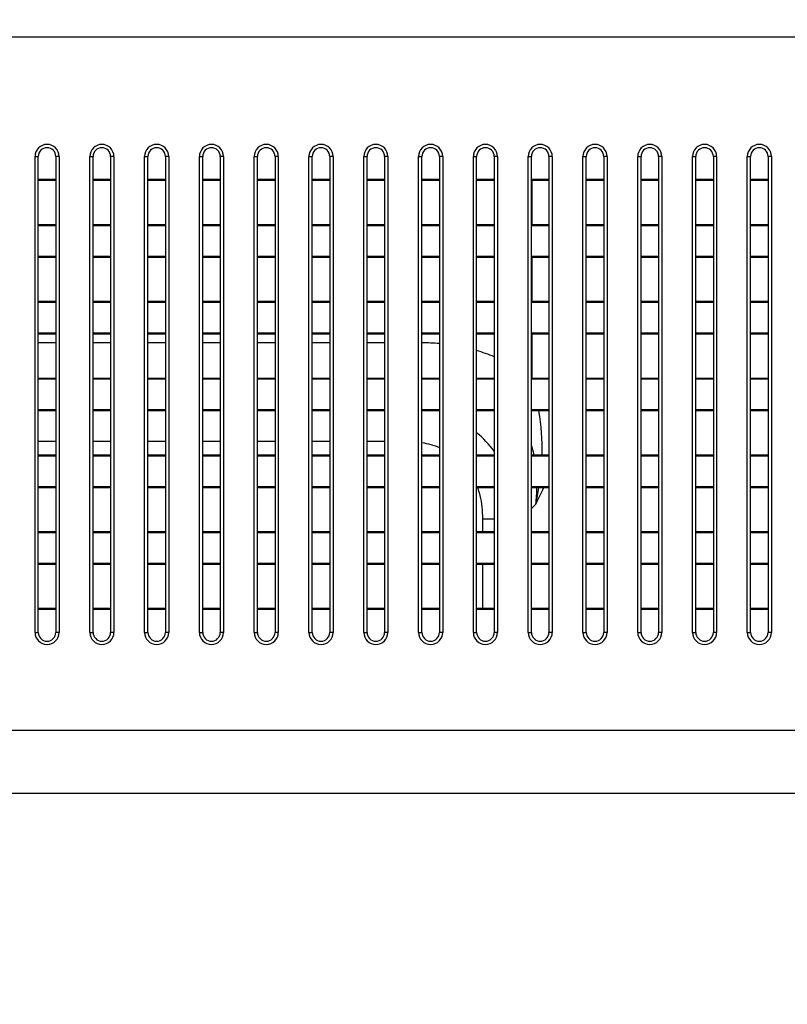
# Model space of a CAD drawing. Header units: millimetres. Extents: x -9020 to -2602, y 1105 to 6065.
# Tile 24 of 80: x -6823 to -6753, y 2833 to 2923. Entities that reach past the tile are written whole.
import ezdxf

# ---------------------------------------------------------------- set-up
doc = ezdxf.new("R2010")
doc.units = ezdxf.units.MM
doc.header["$LTSCALE"] = 65.395
doc.header["$PDSIZE"] = 0.05
doc.layers.get('0').update_dxf_attribs({"linetype": 'CONTINUOUS'})
doc.layers.get('Defpoints').update_dxf_attribs({"linetype": 'CONTINUOUS'})
doc.styles.get("Standard").update_dxf_attribs({"font": 'GOTHIC.TTF', "width": 0.5})
doc.dimstyles.new('ISO-25', dxfattribs={"dimtxt": 2.5, "dimasz": 2.5, "dimexe": 1.25, "dimexo": 0.625, "dimtad": 1, "dimtxsty": 'STANDARD', "dimcen": 2.5, "dimadec": 0, "dimazin": 0, "dimtfac": 1, "dimtmove": 0, "dimatfit": 3, "dimfxl": 1, "dimarcsym": 0})

# ---------------------------------------------------------------- blocks, each defined once
blk = doc.blocks.new('*D4')
at = {"color": 3, "lineweight": -2}
for p, q in [((-7209.977, 2838.625), (-7209.977, 2797.058)), ((-6609.599, 2838.625), (-6609.599, 2797.058)), ((-7194.977, 2798.308), (-6624.599, 2798.308))]:
    blk.add_line(p, q, dxfattribs=at)
at = {"color": 3}
for points in [[(-7194.977, 2800.808), (-7194.977, 2795.808), (-7209.977, 2798.308)], [(-6624.599, 2795.808), (-6624.599, 2800.808), (-6609.599, 2798.308)]]:
    blk.add_solid(points, dxfattribs=at)
at = {"layer": 'Defpoints', "color": 0}
for p in [(-7209.977, 2839.25), (-6609.599, 2839.25), (-6609.599, 2798.308)]:
    blk.add_point(p, dxfattribs=at)
at = {"color": 2, "insert": (-6909.788, 2816.268), "char_height": 20, "attachment_point": 5}
blk.add_mtext('600 [23,637]', dxfattribs=at)
blk = doc.blocks.new('*D15')
at = {"color": 3, "lineweight": -2}
for p, q in [((-6472.322, 2852.35), (-7894.014, 2852.35)), ((-7892.764, 2837.35), (-7892.764, 2637.48)), ((-6472.322, 2622.48), (-7894.014, 2622.48))]:
    blk.add_line(p, q, dxfattribs=at)
at = {"color": 3}
for points in [[(-7890.264, 2837.35), (-7895.264, 2837.35), (-7892.764, 2852.35)], [(-7895.264, 2637.48), (-7890.264, 2637.48), (-7892.764, 2622.48)]]:
    blk.add_solid(points, dxfattribs=at)
at = {"layer": 'Defpoints', "color": 0}
for p in [(-6471.697, 2852.35), (-7892.764, 2622.48), (-6471.697, 2622.48)]:
    blk.add_point(p, dxfattribs=at)
at = {"color": 2, "insert": (-7910.724, 2737.415), "char_height": 20, "attachment_point": 5, "rotation": 90}
blk.add_mtext('230 [9,050]', dxfattribs=at)
blk = doc.blocks.new('*D16')
at = {"color": 3, "lineweight": -2}
for p, q in [((-7637.352, 3096.725), (-7637.352, 2411.456)), ((-6390.777, 3096.725), (-6390.777, 2411.456)), ((-6405.777, 2412.706), (-7622.352, 2412.706))]:
    blk.add_line(p, q, dxfattribs=at)
at = {"color": 3}
for points in [[(-7622.352, 2415.206), (-7622.352, 2410.206), (-7637.352, 2412.706)], [(-6405.777, 2410.206), (-6405.777, 2415.206), (-6390.777, 2412.706)]]:
    blk.add_solid(points, dxfattribs=at)
at = {"layer": 'Defpoints', "color": 0}
for p in [(-7637.352, 3097.35), (-6390.777, 3097.35), (-7637.352, 2412.706)]:
    blk.add_point(p, dxfattribs=at)
at = {"color": 2, "insert": (-7014.064, 2430.666), "char_height": 20, "attachment_point": 5}
blk.add_mtext('1247 [49,078]', dxfattribs=at)
blk = doc.blocks.new('*D17')
at = {"color": 3, "lineweight": -2}
for p, q in [((-6463.802, 3204.35), (-7949.193, 3204.35)), ((-7947.943, 3189.35), (-7947.943, 2637.48)), ((-6463.802, 2622.48), (-7949.193, 2622.48))]:
    blk.add_line(p, q, dxfattribs=at)
at = {"color": 3}
for points in [[(-7945.443, 3189.35), (-7950.443, 3189.35), (-7947.943, 3204.35)], [(-7950.443, 2637.48), (-7945.443, 2637.48), (-7947.943, 2622.48)]]:
    blk.add_solid(points, dxfattribs=at)
at = {"layer": 'Defpoints', "color": 0}
for p in [(-6463.177, 3204.35), (-7947.943, 2622.48), (-6463.177, 2622.48)]:
    blk.add_point(p, dxfattribs=at)
at = {"color": 2, "insert": (-7965.903, 2913.415), "char_height": 20, "attachment_point": 5, "rotation": 90}
blk.add_mtext('582 [22,908]', dxfattribs=at)

msp = doc.modelspace()

# ---------------------------------------------------------------- linework, layer by layer
at = {"color": 7, "linetype": 'Continuous'}
for p, q in [((-6821.877, 2910.45), (-6821.577, 2910.45)), ((-6821.877, 2867.05), (-6821.877, 2910.45)), ((-6821.577, 2867.05), (-6821.577, 2910.45)), ((-6819.677, 2910.45), (-6819.977, 2910.45)), ((-6819.977, 2910.45), (-6819.977, 2867.05)), ((-6819.677, 2910.45), (-6819.677, 2867.05)), ((-6816.877, 2910.45), (-6816.577, 2910.45)), ((-6816.877, 2867.05), (-6816.877, 2910.45)), ((-6816.577, 2867.05), (-6816.577, 2910.45)), ((-6814.677, 2910.45), (-6814.977, 2910.45)), ((-6814.977, 2910.45), (-6814.977, 2867.05)), ((-6814.677, 2910.45), (-6814.677, 2867.05)), ((-6811.877, 2910.45), (-6811.577, 2910.45)), ((-6811.877, 2867.05), (-6811.877, 2910.45)), ((-6811.577, 2867.05), (-6811.577, 2910.45)), ((-6809.677, 2910.45), (-6809.977, 2910.45)), ((-6809.977, 2910.45), (-6809.977, 2867.05)), ((-6809.677, 2910.45), (-6809.677, 2867.05)), ((-6806.877, 2910.45), (-6806.577, 2910.45)), ((-6806.877, 2867.05), (-6806.877, 2910.45)), ((-6806.577, 2867.05), (-6806.577, 2910.45)), ((-6804.677, 2910.45), (-6804.977, 2910.45)), ((-6804.977, 2910.45), (-6804.977, 2867.05)), ((-6804.677, 2910.45), (-6804.677, 2867.05)), ((-6801.877, 2910.45), (-6801.577, 2910.45)), ((-6801.877, 2867.05), (-6801.877, 2910.45)), ((-6801.577, 2867.05), (-6801.577, 2910.45)), ((-6799.677, 2910.45), (-6799.977, 2910.45)), ((-6799.977, 2910.45), (-6799.977, 2867.05)), ((-6799.677, 2910.45), (-6799.677, 2867.05)), ((-6796.877, 2910.45), (-6796.577, 2910.45)), ((-6796.877, 2867.05), (-6796.877, 2910.45)), ((-6796.577, 2867.05), (-6796.577, 2910.45)), ((-6794.677, 2910.45), (-6794.977, 2910.45)), ((-6794.977, 2910.45), (-6794.977, 2867.05)), ((-6794.677, 2910.45), (-6794.677, 2867.05)), ((-6791.877, 2910.45), (-6791.577, 2910.45)), ((-6791.877, 2867.05), (-6791.877, 2910.45)), ((-6791.577, 2867.05), (-6791.577, 2910.45)), ((-6789.677, 2910.45), (-6789.977, 2910.45)), ((-6789.977, 2910.45), (-6789.977, 2867.05)), ((-6789.677, 2910.45), (-6789.677, 2867.05)), ((-6786.877, 2910.45), (-6786.577, 2910.45)), ((-6786.877, 2867.05), (-6786.877, 2910.45)), ((-6786.577, 2867.05), (-6786.577, 2910.45)), ((-6784.677, 2910.45), (-6784.977, 2910.45)), ((-6784.977, 2910.45), (-6784.977, 2867.05)), ((-6784.677, 2910.45), (-6784.677, 2867.05)), ((-6781.877, 2910.45), (-6781.577, 2910.45)), ((-6781.877, 2867.05), (-6781.877, 2910.45)), ((-6781.577, 2867.05), (-6781.577, 2910.45)), ((-6779.677, 2910.45), (-6779.977, 2910.45)), ((-6779.977, 2910.45), (-6779.977, 2867.05)), ((-6779.677, 2910.45), (-6779.677, 2867.05)), ((-6776.877, 2910.45), (-6776.577, 2910.45)), ((-6776.877, 2867.05), (-6776.877, 2910.45)), ((-6776.577, 2867.05), (-6776.577, 2910.45)), ((-6774.677, 2910.45), (-6774.977, 2910.45)), ((-6774.977, 2910.45), (-6774.977, 2867.05)), ((-6774.677, 2910.45), (-6774.677, 2867.05)), ((-6771.877, 2910.45), (-6771.577, 2910.45)), ((-6771.877, 2867.05), (-6771.877, 2910.45)), ((-6771.577, 2867.05), (-6771.577, 2910.45)), ((-6769.677, 2910.45), (-6769.977, 2910.45)), ((-6769.977, 2910.45), (-6769.977, 2867.05)), ((-6769.677, 2910.45), (-6769.677, 2867.05)), ((-6766.877, 2910.45), (-6766.577, 2910.45)), ((-6766.877, 2867.05), (-6766.877, 2910.45)), ((-6766.577, 2867.05), (-6766.577, 2910.45)), ((-6764.677, 2910.45), (-6764.977, 2910.45)), ((-6764.977, 2910.45), (-6764.977, 2867.05)), ((-6764.677, 2910.45), (-6764.677, 2867.05)), ((-6761.877, 2910.45), (-6761.577, 2910.45)), ((-6761.877, 2867.05), (-6761.877, 2910.45)), ((-6761.577, 2867.05), (-6761.577, 2910.45)), ((-6759.677, 2910.45), (-6759.977, 2910.45)), ((-6759.977, 2910.45), (-6759.977, 2867.05)), ((-6759.677, 2910.45), (-6759.677, 2867.05)), ((-6756.877, 2910.45), (-6756.577, 2910.45)), ((-6756.877, 2867.05), (-6756.877, 2910.45)), ((-6756.577, 2867.05), (-6756.577, 2910.45)), ((-6754.677, 2910.45), (-6754.977, 2910.45)), ((-6754.977, 2910.45), (-6754.977, 2867.05)), ((-6754.677, 2910.45), (-6754.677, 2867.05)), ((-6819.977, 2908.339), (-6821.577, 2908.339)), ((-6819.977, 2908.25), (-6821.577, 2908.25)), ((-6814.977, 2908.339), (-6816.577, 2908.339)), ((-6814.977, 2908.25), (-6816.577, 2908.25)), ((-6809.977, 2908.339), (-6811.577, 2908.339)), ((-6809.977, 2908.25), (-6811.577, 2908.25)), ((-6804.977, 2908.339), (-6806.577, 2908.339)), ((-6804.977, 2908.25), (-6806.577, 2908.25)), ((-6799.977, 2908.339), (-6801.577, 2908.339)), ((-6799.977, 2908.25), (-6801.577, 2908.25)), ((-6794.977, 2908.339), (-6796.577, 2908.339)), ((-6794.977, 2908.25), (-6796.577, 2908.25)), ((-6789.977, 2908.339), (-6791.577, 2908.339)), ((-6789.977, 2908.25), (-6791.577, 2908.25)), ((-6784.977, 2908.339), (-6786.577, 2908.339)), ((-6784.977, 2908.25), (-6786.577, 2908.25)), ((-6779.977, 2908.339), (-6781.577, 2908.339)), ((-6779.977, 2908.25), (-6781.577, 2908.25)), ((-6774.977, 2908.339), (-6776.577, 2908.339)), ((-6774.977, 2908.25), (-6776.577, 2908.25)), ((-6776.548, 2908.25), (-6776.548, 2904.25)), ((-6769.977, 2908.339), (-6771.577, 2908.339)), ((-6769.977, 2908.25), (-6771.577, 2908.25)), ((-6764.977, 2908.339), (-6766.577, 2908.339)), ((-6764.977, 2908.25), (-6766.577, 2908.25)), ((-6759.977, 2908.339), (-6761.577, 2908.339)), ((-6759.977, 2908.25), (-6761.577, 2908.25)), ((-6754.977, 2908.339), (-6756.577, 2908.339)), ((-6754.977, 2908.25), (-6756.577, 2908.25)), ((-6821.577, 2904.25), (-6819.977, 2904.25)), ((-6821.577, 2904.162), (-6819.977, 2904.162)), ((-6816.577, 2904.25), (-6814.977, 2904.25)), ((-6816.577, 2904.162), (-6814.977, 2904.162)), ((-6811.577, 2904.25), (-6809.977, 2904.25)), ((-6811.577, 2904.162), (-6809.977, 2904.162)), ((-6806.577, 2904.25), (-6804.977, 2904.25)), ((-6806.577, 2904.162), (-6804.977, 2904.162)), ((-6801.577, 2904.25), (-6799.977, 2904.25)), ((-6801.577, 2904.162), (-6799.977, 2904.162)), ((-6796.577, 2904.25), (-6794.977, 2904.25)), ((-6796.577, 2904.162), (-6794.977, 2904.162)), ((-6791.577, 2904.25), (-6789.977, 2904.25)), ((-6791.577, 2904.162), (-6789.977, 2904.162)), ((-6786.577, 2904.25), (-6784.977, 2904.25)), ((-6786.577, 2904.162), (-6784.977, 2904.162)), ((-6781.577, 2904.25), (-6779.977, 2904.25)), ((-6781.577, 2904.162), (-6779.977, 2904.162)), ((-6776.577, 2904.25), (-6774.977, 2904.25)), ((-6776.577, 2904.162), (-6774.977, 2904.162)), ((-6771.577, 2904.25), (-6769.977, 2904.25)), ((-6771.577, 2904.162), (-6769.977, 2904.162)), ((-6766.577, 2904.25), (-6764.977, 2904.25)), ((-6766.577, 2904.162), (-6764.977, 2904.162)), ((-6761.577, 2904.25), (-6759.977, 2904.25)), ((-6761.577, 2904.162), (-6759.977, 2904.162)), ((-6756.577, 2904.25), (-6754.977, 2904.25)), ((-6756.577, 2904.162), (-6754.977, 2904.162)), ((-6819.977, 2901.339), (-6821.577, 2901.339)), ((-6819.977, 2901.25), (-6821.577, 2901.25)), ((-6814.977, 2901.339), (-6816.577, 2901.339)), ((-6814.977, 2901.25), (-6816.577, 2901.25)), ((-6809.977, 2901.339), (-6811.577, 2901.339)), ((-6809.977, 2901.25), (-6811.577, 2901.25)), ((-6804.977, 2901.339), (-6806.577, 2901.339)), ((-6804.977, 2901.25), (-6806.577, 2901.25)), ((-6799.977, 2901.339), (-6801.577, 2901.339)), ((-6799.977, 2901.25), (-6801.577, 2901.25)), ((-6794.977, 2901.339), (-6796.577, 2901.339)), ((-6794.977, 2901.25), (-6796.577, 2901.25)), ((-6789.977, 2901.339), (-6791.577, 2901.339)), ((-6789.977, 2901.25), (-6791.577, 2901.25)), ((-6784.977, 2901.339), (-6786.577, 2901.339)), ((-6784.977, 2901.25), (-6786.577, 2901.25)), ((-6779.977, 2901.339), (-6781.577, 2901.339)), ((-6779.977, 2901.25), (-6781.577, 2901.25)), ((-6774.977, 2901.339), (-6776.577, 2901.339)), ((-6774.977, 2901.25), (-6776.577, 2901.25)), ((-6776.548, 2901.25), (-6776.548, 2897.25)), ((-6769.977, 2901.339), (-6771.577, 2901.339)), ((-6769.977, 2901.25), (-6771.577, 2901.25)), ((-6764.977, 2901.339), (-6766.577, 2901.339)), ((-6764.977, 2901.25), (-6766.577, 2901.25)), ((-6759.977, 2901.339), (-6761.577, 2901.339)), ((-6759.977, 2901.25), (-6761.577, 2901.25)), ((-6754.977, 2901.339), (-6756.577, 2901.339)), ((-6754.977, 2901.25), (-6756.577, 2901.25)), ((-6821.577, 2897.25), (-6819.977, 2897.25)), ((-6821.577, 2897.162), (-6819.977, 2897.162)), ((-6816.577, 2897.25), (-6814.977, 2897.25)), ((-6816.577, 2897.162), (-6814.977, 2897.162)), ((-6811.577, 2897.25), (-6809.977, 2897.25)), ((-6811.577, 2897.162), (-6809.977, 2897.162)), ((-6806.577, 2897.25), (-6804.977, 2897.25)), ((-6806.577, 2897.162), (-6804.977, 2897.162)), ((-6801.577, 2897.25), (-6799.977, 2897.25)), ((-6801.577, 2897.162), (-6799.977, 2897.162)), ((-6796.577, 2897.25), (-6794.977, 2897.25)), ((-6796.577, 2897.162), (-6794.977, 2897.162)), ((-6791.577, 2897.25), (-6789.977, 2897.25)), ((-6791.577, 2897.162), (-6789.977, 2897.162)), ((-6786.577, 2897.25), (-6784.977, 2897.25)), ((-6786.577, 2897.162), (-6784.977, 2897.162)), ((-6781.577, 2897.25), (-6779.977, 2897.25)), ((-6781.577, 2897.162), (-6779.977, 2897.162)), ((-6776.577, 2897.25), (-6774.977, 2897.25)), ((-6776.577, 2897.162), (-6774.977, 2897.162)), ((-6771.577, 2897.25), (-6769.977, 2897.25)), ((-6771.577, 2897.162), (-6769.977, 2897.162)), ((-6766.577, 2897.25), (-6764.977, 2897.25)), ((-6766.577, 2897.162), (-6764.977, 2897.162)), ((-6761.577, 2897.25), (-6759.977, 2897.25)), ((-6761.577, 2897.162), (-6759.977, 2897.162)), ((-6756.577, 2897.25), (-6754.977, 2897.25)), ((-6756.577, 2897.162), (-6754.977, 2897.162)), ((-6819.977, 2894.339), (-6821.577, 2894.339)), ((-6819.977, 2894.25), (-6821.577, 2894.25)), ((-6814.977, 2894.339), (-6816.577, 2894.339)), ((-6814.977, 2894.25), (-6816.577, 2894.25)), ((-6809.977, 2894.339), (-6811.577, 2894.339)), ((-6809.977, 2894.25), (-6811.577, 2894.25)), ((-6804.977, 2894.339), (-6806.577, 2894.339)), ((-6804.977, 2894.25), (-6806.577, 2894.25)), ((-6799.977, 2894.339), (-6801.577, 2894.339)), ((-6799.977, 2894.25), (-6801.577, 2894.25)), ((-6794.977, 2894.339), (-6796.577, 2894.339)), ((-6794.977, 2894.25), (-6796.577, 2894.25)), ((-6789.977, 2894.339), (-6791.577, 2894.339)), ((-6789.977, 2894.25), (-6791.577, 2894.25)), ((-6784.977, 2894.339), (-6786.577, 2894.339)), ((-6784.977, 2894.25), (-6786.577, 2894.25)), ((-6779.977, 2894.339), (-6781.577, 2894.339)), ((-6779.977, 2894.25), (-6781.577, 2894.25)), ((-6774.977, 2894.339), (-6776.577, 2894.339)), ((-6774.977, 2894.25), (-6776.577, 2894.25)), ((-6776.548, 2894.25), (-6776.548, 2890.25)), ((-6769.977, 2894.339), (-6771.577, 2894.339)), ((-6769.977, 2894.25), (-6771.577, 2894.25)), ((-6764.977, 2894.339), (-6766.577, 2894.339)), ((-6764.977, 2894.25), (-6766.577, 2894.25)), ((-6759.977, 2894.339), (-6761.577, 2894.339)), ((-6759.977, 2894.25), (-6761.577, 2894.25)), ((-6754.977, 2894.339), (-6756.577, 2894.339)), ((-6754.977, 2894.25), (-6756.577, 2894.25)), ((-6819.977, 2893.463), (-6821.577, 2893.463)), ((-6814.977, 2893.463), (-6816.577, 2893.463)), ((-6809.977, 2893.463), (-6811.577, 2893.463)), ((-6804.977, 2893.463), (-6806.577, 2893.463)), ((-6799.977, 2893.463), (-6801.577, 2893.463)), ((-6794.977, 2893.463), (-6796.577, 2893.463)), ((-6789.977, 2893.463), (-6791.577, 2893.463)), ((-6821.577, 2890.25), (-6819.977, 2890.25)), ((-6821.577, 2890.162), (-6819.977, 2890.162)), ((-6816.577, 2890.25), (-6814.977, 2890.25)), ((-6816.577, 2890.162), (-6814.977, 2890.162)), ((-6811.577, 2890.25), (-6809.977, 2890.25)), ((-6811.577, 2890.162), (-6809.977, 2890.162)), ((-6806.577, 2890.25), (-6804.977, 2890.25)), ((-6806.577, 2890.162), (-6804.977, 2890.162)), ((-6801.577, 2890.25), (-6799.977, 2890.25)), ((-6801.577, 2890.162), (-6799.977, 2890.162)), ((-6796.577, 2890.25), (-6794.977, 2890.25)), ((-6796.577, 2890.162), (-6794.977, 2890.162)), ((-6791.577, 2890.25), (-6789.977, 2890.25)), ((-6791.577, 2890.162), (-6789.977, 2890.162)), ((-6786.577, 2890.25), (-6784.977, 2890.25)), ((-6786.577, 2890.162), (-6784.977, 2890.162)), ((-6781.577, 2890.25), (-6779.977, 2890.25)), ((-6781.577, 2890.162), (-6779.977, 2890.162)), ((-6776.577, 2890.25), (-6774.977, 2890.25)), ((-6776.577, 2890.162), (-6774.977, 2890.162)), ((-6771.577, 2890.25), (-6769.977, 2890.25)), ((-6771.577, 2890.162), (-6769.977, 2890.162)), ((-6766.577, 2890.25), (-6764.977, 2890.25)), ((-6766.577, 2890.162), (-6764.977, 2890.162)), ((-6761.577, 2890.25), (-6759.977, 2890.25)), ((-6761.577, 2890.162), (-6759.977, 2890.162)), ((-6756.577, 2890.25), (-6754.977, 2890.25)), ((-6756.577, 2890.162), (-6754.977, 2890.162)), ((-6819.977, 2887.339), (-6821.577, 2887.339)), ((-6819.977, 2887.25), (-6821.577, 2887.25)), ((-6814.977, 2887.339), (-6816.577, 2887.339)), ((-6814.977, 2887.25), (-6816.577, 2887.25)), ((-6809.977, 2887.339), (-6811.577, 2887.339)), ((-6809.977, 2887.25), (-6811.577, 2887.25)), ((-6804.977, 2887.339), (-6806.577, 2887.339)), ((-6804.977, 2887.25), (-6806.577, 2887.25)), ((-6799.977, 2887.339), (-6801.577, 2887.339)), ((-6799.977, 2887.25), (-6801.577, 2887.25)), ((-6794.977, 2887.339), (-6796.577, 2887.339)), ((-6794.977, 2887.25), (-6796.577, 2887.25)), ((-6789.977, 2887.339), (-6791.577, 2887.339)), ((-6789.977, 2887.25), (-6791.577, 2887.25)), ((-6784.977, 2887.339), (-6786.577, 2887.339)), ((-6784.977, 2887.25), (-6786.577, 2887.25)), ((-6779.977, 2887.339), (-6781.577, 2887.339)), ((-6779.977, 2887.25), (-6781.577, 2887.25)), ((-6774.977, 2887.339), (-6776.577, 2887.339)), ((-6774.977, 2887.25), (-6776.577, 2887.25)), ((-6769.977, 2887.339), (-6771.577, 2887.339)), ((-6769.977, 2887.25), (-6771.577, 2887.25)), ((-6764.977, 2887.339), (-6766.577, 2887.339)), ((-6764.977, 2887.25), (-6766.577, 2887.25)), ((-6759.977, 2887.339), (-6761.577, 2887.339)), ((-6759.977, 2887.25), (-6761.577, 2887.25)), ((-6754.977, 2887.339), (-6756.577, 2887.339)), ((-6754.977, 2887.25), (-6756.577, 2887.25)), ((-6821.577, 2884.489), (-6819.977, 2884.489)), ((-6816.577, 2884.489), (-6814.977, 2884.489)), ((-6811.577, 2884.489), (-6809.977, 2884.489)), ((-6806.577, 2884.489), (-6804.977, 2884.489)), ((-6801.577, 2884.489), (-6799.977, 2884.489)), ((-6796.577, 2884.489), (-6794.977, 2884.489)), ((-6791.577, 2884.489), (-6789.977, 2884.489)), ((-6821.577, 2883.25), (-6819.977, 2883.25)), ((-6821.577, 2883.162), (-6819.977, 2883.162)), ((-6816.577, 2883.25), (-6814.977, 2883.25)), ((-6816.577, 2883.162), (-6814.977, 2883.162)), ((-6811.577, 2883.25), (-6809.977, 2883.25)), ((-6811.577, 2883.162), (-6809.977, 2883.162)), ((-6806.577, 2883.25), (-6804.977, 2883.25)), ((-6806.577, 2883.162), (-6804.977, 2883.162)), ((-6801.577, 2883.25), (-6799.977, 2883.25)), ((-6801.577, 2883.162), (-6799.977, 2883.162)), ((-6796.577, 2883.25), (-6794.977, 2883.25)), ((-6796.577, 2883.162), (-6794.977, 2883.162)), ((-6791.577, 2883.25), (-6789.977, 2883.25)), ((-6791.577, 2883.162), (-6789.977, 2883.162)), ((-6786.577, 2883.25), (-6784.977, 2883.25)), ((-6786.577, 2883.162), (-6784.977, 2883.162)), ((-6781.577, 2883.25), (-6779.977, 2883.25)), ((-6781.577, 2883.162), (-6779.977, 2883.162)), ((-6776.577, 2883.25), (-6774.977, 2883.25)), ((-6776.577, 2883.162), (-6774.977, 2883.162)), ((-6771.577, 2883.25), (-6769.977, 2883.25)), ((-6771.577, 2883.162), (-6769.977, 2883.162)), ((-6766.577, 2883.25), (-6764.977, 2883.25)), ((-6766.577, 2883.162), (-6764.977, 2883.162)), ((-6761.577, 2883.25), (-6759.977, 2883.25)), ((-6761.577, 2883.162), (-6759.977, 2883.162)), ((-6756.577, 2883.25), (-6754.977, 2883.25)), ((-6756.577, 2883.162), (-6754.977, 2883.162)), ((-6819.977, 2880.339), (-6821.577, 2880.339)), ((-6814.977, 2880.339), (-6816.577, 2880.339)), ((-6809.977, 2880.339), (-6811.577, 2880.339)), ((-6804.977, 2880.339), (-6806.577, 2880.339)), ((-6799.977, 2880.339), (-6801.577, 2880.339)), ((-6794.977, 2880.339), (-6796.577, 2880.339)), ((-6789.977, 2880.339), (-6791.577, 2880.339)), ((-6784.977, 2880.339), (-6786.577, 2880.339)), ((-6779.977, 2880.339), (-6781.577, 2880.339)), ((-6774.977, 2880.339), (-6776.577, 2880.339)), ((-6769.977, 2880.339), (-6771.577, 2880.339)), ((-6764.977, 2880.339), (-6766.577, 2880.339)), ((-6759.977, 2880.339), (-6761.577, 2880.339)), ((-6754.977, 2880.339), (-6756.577, 2880.339)), ((-6819.977, 2880.25), (-6821.577, 2880.25)), ((-6814.977, 2880.25), (-6816.577, 2880.25)), ((-6809.977, 2880.25), (-6811.577, 2880.25)), ((-6804.977, 2880.25), (-6806.577, 2880.25)), ((-6799.977, 2880.25), (-6801.577, 2880.25)), ((-6794.977, 2880.25), (-6796.577, 2880.25)), ((-6789.977, 2880.25), (-6791.577, 2880.25)), ((-6784.977, 2880.25), (-6786.577, 2880.25)), ((-6779.977, 2880.25), (-6781.577, 2880.25)), ((-6774.977, 2880.25), (-6776.577, 2880.25)), ((-6769.977, 2880.25), (-6771.577, 2880.25)), ((-6764.977, 2880.25), (-6766.577, 2880.25)), ((-6759.977, 2880.25), (-6761.577, 2880.25)), ((-6754.977, 2880.25), (-6756.577, 2880.25)), ((-6776.176, 2878.755), (-6776.577, 2878.354)), ((-6781.048, 2877.418), (-6779.977, 2877.418)), ((-6781.048, 2877.418), (-6781.048, 2876.25)), ((-6821.577, 2876.25), (-6819.977, 2876.25)), ((-6821.577, 2876.162), (-6819.977, 2876.162)), ((-6816.577, 2876.25), (-6814.977, 2876.25)), ((-6816.577, 2876.162), (-6814.977, 2876.162)), ((-6811.577, 2876.25), (-6809.977, 2876.25)), ((-6811.577, 2876.162), (-6809.977, 2876.162)), ((-6806.577, 2876.25), (-6804.977, 2876.25)), ((-6806.577, 2876.162), (-6804.977, 2876.162)), ((-6801.577, 2876.25), (-6799.977, 2876.25)), ((-6801.577, 2876.162), (-6799.977, 2876.162)), ((-6796.577, 2876.25), (-6794.977, 2876.25)), ((-6796.577, 2876.162), (-6794.977, 2876.162)), ((-6791.577, 2876.25), (-6789.977, 2876.25)), ((-6791.577, 2876.162), (-6789.977, 2876.162)), ((-6786.577, 2876.25), (-6784.977, 2876.25)), ((-6786.577, 2876.162), (-6784.977, 2876.162)), ((-6781.577, 2876.25), (-6779.977, 2876.25)), ((-6781.577, 2876.162), (-6779.977, 2876.162)), ((-6776.577, 2876.25), (-6774.977, 2876.25)), ((-6776.577, 2876.162), (-6774.977, 2876.162)), ((-6771.577, 2876.25), (-6769.977, 2876.25)), ((-6771.577, 2876.162), (-6769.977, 2876.162)), ((-6766.577, 2876.25), (-6764.977, 2876.25)), ((-6766.577, 2876.162), (-6764.977, 2876.162)), ((-6761.577, 2876.25), (-6759.977, 2876.25)), ((-6761.577, 2876.162), (-6759.977, 2876.162)), ((-6756.577, 2876.25), (-6754.977, 2876.25)), ((-6756.577, 2876.162), (-6754.977, 2876.162)), ((-6819.977, 2873.339), (-6821.577, 2873.339)), ((-6819.977, 2873.25), (-6821.577, 2873.25)), ((-6814.977, 2873.339), (-6816.577, 2873.339)), ((-6814.977, 2873.25), (-6816.577, 2873.25)), ((-6809.977, 2873.339), (-6811.577, 2873.339)), ((-6809.977, 2873.25), (-6811.577, 2873.25)), ((-6804.977, 2873.339), (-6806.577, 2873.339)), ((-6804.977, 2873.25), (-6806.577, 2873.25)), ((-6799.977, 2873.339), (-6801.577, 2873.339)), ((-6799.977, 2873.25), (-6801.577, 2873.25)), ((-6794.977, 2873.339), (-6796.577, 2873.339)), ((-6794.977, 2873.25), (-6796.577, 2873.25)), ((-6789.977, 2873.339), (-6791.577, 2873.339)), ((-6789.977, 2873.25), (-6791.577, 2873.25)), ((-6784.977, 2873.339), (-6786.577, 2873.339)), ((-6784.977, 2873.25), (-6786.577, 2873.25)), ((-6779.977, 2873.339), (-6781.577, 2873.339)), ((-6779.977, 2873.25), (-6781.577, 2873.25)), ((-6781.048, 2873.25), (-6781.048, 2869.25)), ((-6774.977, 2873.339), (-6776.577, 2873.339)), ((-6774.977, 2873.25), (-6776.577, 2873.25)), ((-6769.977, 2873.339), (-6771.577, 2873.339)), ((-6769.977, 2873.25), (-6771.577, 2873.25)), ((-6764.977, 2873.339), (-6766.577, 2873.339)), ((-6764.977, 2873.25), (-6766.577, 2873.25)), ((-6759.977, 2873.339), (-6761.577, 2873.339)), ((-6759.977, 2873.25), (-6761.577, 2873.25)), ((-6754.977, 2873.339), (-6756.577, 2873.339)), ((-6754.977, 2873.25), (-6756.577, 2873.25)), ((-6821.577, 2869.25), (-6819.977, 2869.25)), ((-6821.577, 2869.162), (-6819.977, 2869.162)), ((-6816.577, 2869.25), (-6814.977, 2869.25)), ((-6816.577, 2869.162), (-6814.977, 2869.162)), ((-6811.577, 2869.25), (-6809.977, 2869.25)), ((-6811.577, 2869.162), (-6809.977, 2869.162)), ((-6806.577, 2869.25), (-6804.977, 2869.25)), ((-6806.577, 2869.162), (-6804.977, 2869.162)), ((-6801.577, 2869.25), (-6799.977, 2869.25)), ((-6801.577, 2869.162), (-6799.977, 2869.162)), ((-6796.577, 2869.25), (-6794.977, 2869.25)), ((-6796.577, 2869.162), (-6794.977, 2869.162)), ((-6791.577, 2869.25), (-6789.977, 2869.25)), ((-6791.577, 2869.162), (-6789.977, 2869.162)), ((-6786.577, 2869.25), (-6784.977, 2869.25)), ((-6786.577, 2869.162), (-6784.977, 2869.162)), ((-6781.577, 2869.25), (-6779.977, 2869.25)), ((-6781.577, 2869.162), (-6779.977, 2869.162)), ((-6776.577, 2869.25), (-6774.977, 2869.25)), ((-6776.577, 2869.162), (-6774.977, 2869.162)), ((-6771.577, 2869.25), (-6769.977, 2869.25)), ((-6771.577, 2869.162), (-6769.977, 2869.162)), ((-6766.577, 2869.25), (-6764.977, 2869.25)), ((-6766.577, 2869.162), (-6764.977, 2869.162)), ((-6761.577, 2869.25), (-6759.977, 2869.25)), ((-6761.577, 2869.162), (-6759.977, 2869.162)), ((-6756.577, 2869.25), (-6754.977, 2869.25)), ((-6756.577, 2869.162), (-6754.977, 2869.162)), ((-6821.877, 2867.05), (-6821.577, 2867.05)), ((-6819.677, 2867.05), (-6819.977, 2867.05)), ((-6816.877, 2867.05), (-6816.577, 2867.05)), ((-6814.677, 2867.05), (-6814.977, 2867.05)), ((-6811.877, 2867.05), (-6811.577, 2867.05)), ((-6809.677, 2867.05), (-6809.977, 2867.05)), ((-6806.877, 2867.05), (-6806.577, 2867.05)), ((-6804.677, 2867.05), (-6804.977, 2867.05)), ((-6801.877, 2867.05), (-6801.577, 2867.05)), ((-6799.677, 2867.05), (-6799.977, 2867.05)), ((-6796.877, 2867.05), (-6796.577, 2867.05)), ((-6794.677, 2867.05), (-6794.977, 2867.05)), ((-6791.877, 2867.05), (-6791.577, 2867.05)), ((-6789.677, 2867.05), (-6789.977, 2867.05)), ((-6786.877, 2867.05), (-6786.577, 2867.05)), ((-6784.677, 2867.05), (-6784.977, 2867.05)), ((-6781.877, 2867.05), (-6781.577, 2867.05)), ((-6779.677, 2867.05), (-6779.977, 2867.05)), ((-6776.877, 2867.05), (-6776.577, 2867.05)), ((-6774.677, 2867.05), (-6774.977, 2867.05)), ((-6771.877, 2867.05), (-6771.577, 2867.05)), ((-6769.677, 2867.05), (-6769.977, 2867.05)), ((-6766.877, 2867.05), (-6766.577, 2867.05)), ((-6764.677, 2867.05), (-6764.977, 2867.05)), ((-6761.877, 2867.05), (-6761.577, 2867.05)), ((-6759.677, 2867.05), (-6759.977, 2867.05)), ((-6756.877, 2867.05), (-6756.577, 2867.05)), ((-6754.677, 2867.05), (-6754.977, 2867.05))]:
    msp.add_line(p, q, dxfattribs=at)
at = {"color": 4}
msp.add_lwpolyline([(-7200.207, 2921.345), (-6618.303, 2921.345), (-6618.303, 2858.108), (-7200.207, 2858.108)], close=True, dxfattribs=at)
at = {"color": 7, "linetype": 'Continuous'}
for centre, radius, start, end in [((-6820.777, 2910.45), 1.1, 0, 180), ((-6820.777, 2910.45), 0.8, 0, 180), ((-6815.777, 2910.45), 1.1, 0, 180), ((-6815.777, 2910.45), 0.8, 0, 180), ((-6810.777, 2910.45), 1.1, 0, 180), ((-6810.777, 2910.45), 0.8, 0, 180), ((-6805.777, 2910.45), 1.1, 0, 180), ((-6805.777, 2910.45), 0.8, 0, 180), ((-6800.777, 2910.45), 1.1, 0, 180), ((-6800.777, 2910.45), 0.8, 0, 180), ((-6795.777, 2910.45), 1.1, 0, 180), ((-6795.777, 2910.45), 0.8, 0, 180), ((-6790.777, 2910.45), 1.1, 0, 180), ((-6790.777, 2910.45), 0.8, 0, 180), ((-6785.777, 2910.45), 1.1, 0, 180), ((-6785.777, 2910.45), 0.8, 0, 180), ((-6780.777, 2910.45), 1.1, 0, 180), ((-6780.777, 2910.45), 0.8, 0, 180), ((-6775.777, 2910.45), 1.1, 0, 180), ((-6775.777, 2910.45), 0.8, 0, 180), ((-6770.777, 2910.45), 1.1, 0, 180), ((-6770.777, 2910.45), 0.8, 0, 180), ((-6765.777, 2910.45), 1.1, 0, 180), ((-6765.777, 2910.45), 0.8, 0, 180), ((-6760.777, 2910.45), 1.1, 0, 180), ((-6760.777, 2910.45), 0.8, 0, 180), ((-6755.777, 2910.45), 1.1, 0, 180), ((-6755.777, 2910.45), 0.8, 0, 180), ((-6786.755, 2872.88), 20.583, 85.04321, 89.50332), ((-6785.712, 2878.762), 14.59, 66.85426, 73.53685), ((-6796.91, 2883.736), 21.308, 358.69283, 9.49214), ((-6788.818, 2876.72), 11.195, 37.83525, 49.69514), ((-6785.649, 2881.193), 9.538, 12.45884, 17.97448), ((-6788.177, 2877.915), 7.078, 18.93688, 19.26552), ((-6801.428, 2884.376), 25.87, 347.45186, 350.82434), ((-6816.999, 2899.828), 45.941, 332.69732, 334.77671), ((-6820.777, 2867.05), 1.1, 180, 0), ((-6820.777, 2867.05), 0.8, 180, 0), ((-6815.777, 2867.05), 1.1, 180, 0), ((-6815.777, 2867.05), 0.8, 180, 0), ((-6810.777, 2867.05), 1.1, 180, 0), ((-6810.777, 2867.05), 0.8, 180, 0), ((-6805.777, 2867.05), 1.1, 180, 0), ((-6805.777, 2867.05), 0.8, 180, 0), ((-6800.777, 2867.05), 1.1, 180, 0), ((-6800.777, 2867.05), 0.8, 180, 0), ((-6795.777, 2867.05), 1.1, 180, 0), ((-6795.777, 2867.05), 0.8, 180, 0), ((-6790.777, 2867.05), 1.1, 180, 0), ((-6790.777, 2867.05), 0.8, 180, 0), ((-6785.777, 2867.05), 1.1, 180, 0), ((-6785.777, 2867.05), 0.8, 180, 0), ((-6780.777, 2867.05), 1.1, 180, 0), ((-6780.777, 2867.05), 0.8, 180, 0), ((-6775.777, 2867.05), 1.1, 180, 0), ((-6775.777, 2867.05), 0.8, 180, 0), ((-6770.777, 2867.05), 1.1, 180, 0), ((-6770.777, 2867.05), 0.8, 180, 0), ((-6765.777, 2867.05), 1.1, 180, 0), ((-6765.777, 2867.05), 0.8, 180, 0), ((-6760.777, 2867.05), 1.1, 180, 0), ((-6760.777, 2867.05), 0.8, 180, 0), ((-6755.777, 2867.05), 1.1, 180, 0), ((-6755.777, 2867.05), 0.8, 180, 0)]:
    msp.add_arc(centre, radius, start, end, dxfattribs=at)
for points in [[(-6786.577, 2884.368), (-6786.031, 2884.278), (-6785.49, 2884.133), (-6784.977, 2883.925)], [(-6776.176, 2878.755), (-6776.119, 2879.252), (-6776.082, 2879.751), (-6776.07, 2880.25)]]:
    msp.add_open_spline(points, degree=3, dxfattribs=at)
msp.add_open_spline([(-6781.482, 2880.212), (-6781.405, 2879.988), (-6781.143, 2879.079), (-6781.048, 2878.127), (-6781.048, 2877.418)], degree=3, knots=[0, 0, 0, 0, 0.250364, 1, 1, 1, 1], dxfattribs=at)

# ---------------------------------------------------------------- dimensions: what is measured, and where the dimension line sits
for base, p1, p2, picture, middle in [((-7947.943, 2622.48), (-6463.177, 3204.35), (-6463.177, 2622.48), '*D17', (-7965.903, 2913.415)), ((-7892.764, 2622.48), (-6471.697, 2852.35), (-6471.697, 2622.48), '*D15', (-7910.724, 2737.415))]:
    dim = msp.add_linear_dim(base=base, p1=p1, p2=p2, angle=90, dimstyle='ISO-25', override={"dimtxt": 20, "dimasz": 15, "dimgap": 5, "dimdec": 0, "dimclrd": 3, "dimclre": 3, "dimclrt": 2, "dimadec": 1, "dimtp": 0.3, "dimtm": 0.3, "dimtofl": 0})
    dim.commit()
    dim.dimension.update_dxf_attribs({"geometry": picture, "text_midpoint": middle})
dim = msp.add_linear_dim(base=(-7637.352, 2412.706), p1=(-6390.777, 3097.35), p2=(-7637.352, 3097.35), dimstyle='ISO-25', override={"dimtxt": 20, "dimasz": 15, "dimgap": 5, "dimdec": 0, "dimclrd": 3, "dimclre": 3, "dimclrt": 2, "dimadec": 1, "dimtp": 0.3, "dimtm": 0.3, "dimtofl": 0})
dim.commit()
dim.dimension.update_dxf_attribs({"geometry": '*D16', "text_midpoint": (-7014.064, 2430.666)})
dim = msp.add_linear_dim(base=(-6609.599, 2798.308), p1=(-7209.977, 2839.25), p2=(-6609.599, 2839.25), dimstyle='ISO-25', override={"dimtxt": 20, "dimasz": 15, "dimgap": 5, "dimdec": 0, "dimclrd": 3, "dimclre": 3, "dimclrt": 2, "dimadec": 1, "dimtp": 0.3, "dimtm": 0.3, "dimtofl": 0})
dim.commit()
dim.dimension.update_dxf_attribs({"geometry": '*D4', "text_midpoint": (-6909.788, 2798.308), "dimtype": 160})

doc.saveas('drawing.dxf')
